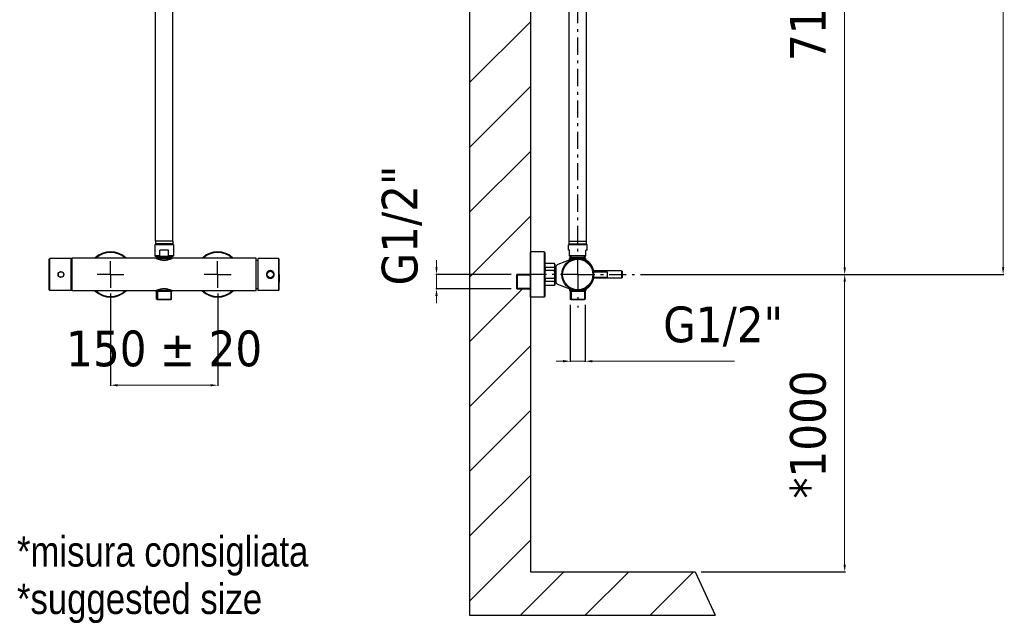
# Model space of a CAD drawing. Header units: millimetres. Extents: x 3508 to 4887, y 4192 to 6209.
# Tile 1 of 5: x 3508 to 4887, y 4192 to 5039. Entities that reach past the tile are written whole.
import ezdxf

# ---------------------------------------------------------------- set-up
doc = ezdxf.new("R2010")
doc.units = ezdxf.units.MM
doc.linetypes.add('ASSI1', pattern=[5.5, 3, -1, 0.5, -1])
doc.layers.add('OGGETTO', color=7, linetype='Continuous', lineweight=25)
doc.styles.add('ISO', font='tahoma.ttf')
doc.styles.get("Standard").update_dxf_attribs({"font": 'technic_.ttf'})
doc.dimstyles.new('ISO-25', dxfattribs={"dimtxt": 50, "dimasz": 10, "dimexe": 1, "dimexo": 8, "dimgap": 10, "dimtad": 1, "dimtxsty": 'ISO', "dimcen": 2.5, "dimclrd": 7, "dimclre": 7, "dimclrt": 7, "dimadec": 0, "dimazin": 0, "dimtfac": 1, "dimtmove": 0, "dimatfit": 3, "dimfxl": 1, "dimlwd": 13, "dimarcsym": 0})

# ---------------------------------------------------------------- blocks, each defined once
blk = doc.blocks.new('*D7')
at = {"layer": 'Defpoints', "color": 0, "transparency": 16777216}
for p in [(4369.2, 4682.4), (4454.1, 4265.7), (4663.3, 4265.7)]:
    blk.add_point(p, dxfattribs=at)
at = {"layer": 'OGGETTO', "color": 7, "lineweight": -2, "transparency": 16777216}
for p, q in [((4377.2, 4682.4), (4664.3, 4682.4)), ((4462.1, 4265.7), (4664.3, 4265.7))]:
    blk.add_line(p, q, dxfattribs=at)
at = {"layer": 'OGGETTO', "color": 7, "lineweight": 13, "transparency": 16777216}
blk.add_line((4663.3, 4672.4), (4663.3, 4275.7), dxfattribs=at)
at = {"layer": 'OGGETTO', "color": 7, "transparency": 16777216}
for points in [[(4661.7, 4672.4), (4665, 4672.4), (4663.3, 4682.4)], [(4661.7, 4275.7), (4665, 4275.7), (4663.3, 4265.7)]]:
    blk.add_solid(points, dxfattribs=at)
at = {"layer": 'OGGETTO', "color": 7, "transparency": 16777216, "insert": (4586.7, 4458.2), "char_height": 50, "width": 10.952, "attachment_point": 2, "rotation": 90, "line_spacing_factor": 0.9, "style": 'ISO'}
blk.add_mtext('*1000', dxfattribs=at)
blk = doc.blocks.new('*D8')
at = {"layer": 'Defpoints', "color": 0, "transparency": 16777216}
for p in [(4330.6, 5393.4), (4663.3, 5393.4), (4369.2, 4682.4)]:
    blk.add_point(p, dxfattribs=at)
at = {"layer": 'OGGETTO', "color": 7, "lineweight": -2, "transparency": 16777216}
for p, q in [((4338.6, 5393.4), (4664.3, 5393.4)), ((4377.2, 4682.4), (4664.3, 4682.4))]:
    blk.add_line(p, q, dxfattribs=at)
at = {"layer": 'OGGETTO', "color": 7, "lineweight": 13, "transparency": 16777216}
blk.add_line((4663.3, 4692.4), (4663.3, 5383.4), dxfattribs=at)
at = {"layer": 'OGGETTO', "color": 7, "transparency": 16777216}
for points in [[(4661.7, 5383.4), (4665, 5383.4), (4663.3, 5393.4)], [(4661.7, 4692.4), (4665, 4692.4), (4663.3, 4682.4)]]:
    blk.add_solid(points, dxfattribs=at)
at = {"layer": 'OGGETTO', "color": 7, "transparency": 16777216, "insert": (4586.7, 5037.9), "char_height": 50, "width": 6.993, "attachment_point": 2, "rotation": 90, "line_spacing_factor": 0.9, "style": 'ISO'}
blk.add_mtext('710', dxfattribs=at)
blk = doc.blocks.new('*D11')
at = {"layer": 'Defpoints', "color": 0, "transparency": 16777216}
for p in [(4539.5, 5888.9), (4885.2, 5888.9), (4369.2, 4682.4)]:
    blk.add_point(p, dxfattribs=at)
at = {"layer": 'OGGETTO', "color": 7, "lineweight": -2, "transparency": 16777216}
for p, q in [((4547.5, 5888.9), (4886.2, 5888.9)), ((4377.2, 4682.4), (4886.2, 4682.4))]:
    blk.add_line(p, q, dxfattribs=at)
at = {"layer": 'OGGETTO', "color": 7, "lineweight": 13, "transparency": 16777216}
blk.add_line((4885.2, 4692.4), (4885.2, 5878.9), dxfattribs=at)
at = {"layer": 'OGGETTO', "color": 7, "transparency": 16777216}
for points in [[(4883.6, 5878.9), (4886.9, 5878.9), (4885.2, 5888.9)], [(4883.6, 4692.4), (4886.9, 4692.4), (4885.2, 4682.4)]]:
    blk.add_solid(points, dxfattribs=at)
at = {"layer": 'OGGETTO', "color": 7, "transparency": 16777216, "insert": (4808.6, 5285.7), "char_height": 50, "width": 413.593, "attachment_point": 2, "rotation": 90, "line_spacing_factor": 0.9, "style": 'ISO'}
blk.add_mtext('800÷1270', dxfattribs=at)
blk = doc.blocks.new('*D14')
at = {"layer": 'Defpoints', "color": 0, "transparency": 16777216}
for p in [(4091.6, 4682.6), (4204.3, 4682.6), (4204.3, 4662.1)]:
    blk.add_point(p, dxfattribs=at)
at = {"layer": 'OGGETTO', "color": 7, "lineweight": 13, "transparency": 16777216}
for p, q in [((4091.6, 4692.6), (4091.6, 4702.6)), ((4091.6, 4662.1), (4091.6, 4682.6)), ((4091.6, 4652.1), (4091.6, 4642.1))]:
    blk.add_line(p, q, dxfattribs=at)
at = {"layer": 'OGGETTO', "color": 7, "lineweight": -2, "transparency": 16777216}
for p, q in [((4196.3, 4682.6), (4090.6, 4682.6)), ((4196.3, 4662.1), (4090.6, 4662.1))]:
    blk.add_line(p, q, dxfattribs=at)
at = {"layer": 'OGGETTO', "color": 7, "transparency": 16777216}
for points in [[(4089.9, 4692.6), (4093.2, 4692.6), (4091.6, 4682.6)], [(4089.9, 4652.1), (4093.2, 4652.1), (4091.6, 4662.1)]]:
    blk.add_solid(points, dxfattribs=at)
at = {"layer": 'OGGETTO', "color": 7, "transparency": 16777216, "insert": (4014.9, 4667.1), "char_height": 50, "width": 10.561, "attachment_point": 1, "rotation": 90, "line_spacing_factor": 0.9, "style": 'ISO'}
blk.add_mtext('G1/2"', dxfattribs=at)
blk = doc.blocks.new('*D15')
at = {"layer": 'Defpoints', "color": 0, "transparency": 16777216}
for p in [(3635.1, 4663.6), (3785.1, 4663.6), (3785.1, 4527.2)]:
    blk.add_point(p, dxfattribs=at)
at = {"layer": 'OGGETTO', "color": 7, "lineweight": -2, "transparency": 16777216}
for p, q in [((3635.1, 4655.6), (3635.1, 4526.2)), ((3785.1, 4655.6), (3785.1, 4526.2))]:
    blk.add_line(p, q, dxfattribs=at)
at = {"layer": 'OGGETTO', "color": 7, "lineweight": 13, "transparency": 16777216}
blk.add_line((3645.1, 4527.2), (3775.1, 4527.2), dxfattribs=at)
at = {"layer": 'OGGETTO', "color": 7, "transparency": 16777216}
for points in [[(3645.1, 4528.8), (3645.1, 4525.5), (3635.1, 4527.2)], [(3775.1, 4528.8), (3775.1, 4525.5), (3785.1, 4527.2)]]:
    blk.add_solid(points, dxfattribs=at)
at = {"layer": 'OGGETTO', "color": 7, "transparency": 16777216, "insert": (3710.1, 4603.8), "char_height": 50, "width": 314.997, "attachment_point": 2, "line_spacing_factor": 0.9, "style": 'ISO'}
blk.add_mtext('150 %%P 20', dxfattribs=at)
blk = doc.blocks.new('*D16')
at = {"layer": 'Defpoints', "color": 0, "transparency": 16777216}
for p in [(4279, 4647.9), (4299.9, 4647.9), (4299.9, 4560.8)]:
    blk.add_point(p, dxfattribs=at)
at = {"layer": 'OGGETTO', "color": 7, "lineweight": -2, "transparency": 16777216}
for p, q in [((4279, 4639.9), (4279, 4559.8)), ((4299.9, 4639.9), (4299.9, 4559.8))]:
    blk.add_line(p, q, dxfattribs=at)
at = {"layer": 'OGGETTO', "color": 7, "lineweight": 13, "transparency": 16777216}
for p, q in [((4269, 4560.8), (4259, 4560.8)), ((4279, 4560.8), (4299.9, 4560.8)), ((4309.9, 4560.8), (4508.8, 4560.8))]:
    blk.add_line(p, q, dxfattribs=at)
at = {"layer": 'OGGETTO', "color": 7, "transparency": 16777216}
for points in [[(4269, 4562.5), (4269, 4559.2), (4279, 4560.8)], [(4309.9, 4562.5), (4309.9, 4559.2), (4299.9, 4560.8)]]:
    blk.add_solid(points, dxfattribs=at)
at = {"layer": 'OGGETTO', "color": 7, "transparency": 16777216, "insert": (4409.1, 4637.5), "char_height": 50, "width": 10.561, "attachment_point": 1, "line_spacing_factor": 0.9, "style": 'ISO'}
blk.add_mtext('G1/2"', dxfattribs=at)

msp = doc.modelspace()

# ---------------------------------------------------------------- linework, layer by layer
at = {"layer": 'OGGETTO'}
for p, q in [((4137.999, 5837.225), (4137.999, 4204.911)), ((4223.266, 5234.749), (4223.266, 4265.707)), ((4277.476, 4725.329), (4277.476, 5189.29)), ((4301.476, 4725.329), (4301.476, 5189.29)), ((3698.057, 4728.929), (3698.057, 5184.508)), ((3722.057, 4728.929), (3722.057, 5184.508)), ((4137.999, 4951.415), (4223.266, 5036.683)), ((4137.999, 4860.562), (4223.266, 4945.829)), ((4137.999, 4769.708), (4223.266, 4854.976)), ((4137.999, 4678.854), (4223.266, 4764.122)), ((3697.057, 4723.929), (3697.557, 4724.429)), ((3723.057, 4723.929), (3697.057, 4723.929)), ((3697.057, 4723.929), (3697.057, 4708.429)), ((3722.557, 4724.429), (3697.557, 4724.429)), ((3722.057, 4728.929), (3698.057, 4728.929)), ((3698.057, 4728.929), (3698.057, 4725.329)), ((3722.057, 4725.329), (3698.057, 4725.329)), ((3702.557, 4725.329), (3702.557, 4724.429)), ((3717.557, 4725.329), (3717.557, 4724.429)), ((3722.057, 4728.929), (3722.057, 4725.329)), ((3723.057, 4723.929), (3722.557, 4724.429)), ((3723.057, 4723.929), (3723.057, 4708.429)), ((4276.976, 4724.429), (4276.476, 4723.929)), ((4302.476, 4723.929), (4276.476, 4723.929)), ((4276.476, 4716.429), (4276.476, 4723.929)), ((4301.976, 4724.429), (4276.976, 4724.429)), ((4277.476, 4728.929), (4301.476, 4728.929)), ((4277.476, 4725.329), (4301.476, 4725.329)), ((4281.976, 4724.429), (4281.976, 4725.329)), ((4296.976, 4724.429), (4296.976, 4725.329)), ((4301.976, 4724.429), (4302.476, 4723.929)), ((4302.476, 4716.429), (4302.476, 4723.929)), ((3549.023, 4661.095), (3549.023, 4703.664)), ((3581.057, 4704.629), (3550.023, 4704.629)), ((3550.023, 4660.129), (3550.023, 4704.629)), ((3579.557, 4704.629), (3579.557, 4660.129)), ((3697.957, 4705.429), (3581.057, 4705.429)), ((3581.057, 4659.33), (3581.057, 4705.429)), ((3703.995, 4708.429), (3697.057, 4708.429)), ((3697.557, 4707.929), (3697.057, 4708.429)), ((3697.557, 4707.929), (3722.557, 4707.929)), ((3698.94, 4704.929), (3721.175, 4704.929)), ((3699.607, 4707.929), (3699.607, 4704.929)), ((3699.607, 4706.429), (3720.507, 4706.429)), ((3700.757, 4706.429), (3700.757, 4707.929)), ((3702.102, 4703.55), (3701.163, 4703.921)), ((3716.12, 4716.429), (3703.995, 4716.429)), ((3703.995, 4708.429), (3703.995, 4716.429)), ((3716.12, 4708.429), (3716.12, 4716.429)), ((3723.057, 4708.429), (3716.12, 4708.429)), ((3719.357, 4706.429), (3719.357, 4707.929)), ((3720.507, 4707.929), (3720.507, 4704.929)), ((3721.931, 4705.312), (3721.48, 4705.083)), ((3839.057, 4705.429), (3722.157, 4705.429)), ((3722.557, 4707.929), (3723.057, 4708.429)), ((3839.057, 4659.33), (3839.057, 4705.429)), ((3870.366, 4704.629), (3841.857, 4704.629)), ((3841.857, 4660.129), (3841.857, 4704.629)), ((3870.366, 4704.629), (3870.366, 4660.129)), ((3871.246, 4682.379), (3870.866, 4704.138)), ((3870.866, 4704.138), (3870.866, 4660.621)), ((4242.266, 4714.129), (4223.266, 4714.129)), ((4223.266, 4650.629), (4223.266, 4714.129)), ((4242.266, 4714.129), (4242.266, 4650.629)), ((4243.266, 4713.129), (4243.266, 4651.63)), ((4281.021, 4703.823), (4261.624, 4696.174)), ((4277.976, 4716.429), (4276.476, 4716.429)), ((4277.976, 4707.929), (4277.976, 4716.429)), ((4300.976, 4708.429), (4277.976, 4708.429)), ((4300.976, 4707.929), (4277.976, 4707.929)), ((4284.799, 4704.929), (4277.976, 4704.929)), ((4277.976, 4702.622), (4277.976, 4704.929)), ((4279.026, 4704.929), (4279.026, 4707.929)), ((4279.026, 4706.429), (4299.926, 4706.429)), ((4280.176, 4706.429), (4280.176, 4707.929)), ((4294.249, 4704.929), (4300.976, 4704.929)), ((4298.776, 4706.429), (4298.776, 4707.929)), ((4299.926, 4704.929), (4299.926, 4707.929)), ((4302.476, 4716.429), (4300.976, 4716.429)), ((4300.976, 4707.929), (4300.976, 4716.429)), ((4300.976, 4702.333), (4300.976, 4704.929)), ((3635.057, 4682.379), (3635.057, 4701.129)), ((3785.057, 4682.379), (3785.057, 4701.129)), ((4243.266, 4696.879), (4243.844, 4697.879)), ((4256.689, 4697.879), (4243.844, 4697.879)), ((4243.844, 4697.879), (4243.844, 4697.675)), ((4256.689, 4697.675), (4243.844, 4697.675)), ((4256.689, 4692.198), (4243.844, 4692.198)), ((4243.844, 4692.198), (4243.844, 4687.857)), ((4257.266, 4696.879), (4256.689, 4697.879)), ((4256.689, 4697.879), (4256.689, 4697.675)), ((4256.689, 4692.198), (4256.689, 4687.857)), ((4257.266, 4696.879), (4257.266, 4667.879)), ((4258.766, 4692.879), (4257.266, 4692.411)), ((4258.766, 4693.299), (4258.766, 4671.46)), ((3635.057, 4682.379), (3616.307, 4682.379)), ((3635.057, 4682.379), (3653.807, 4682.379)), ((3635.057, 4682.379), (3635.057, 4663.629)), ((3785.057, 4682.379), (3766.307, 4682.379)), ((3785.057, 4682.379), (3803.807, 4682.379)), ((3785.057, 4682.379), (3785.057, 4663.629)), ((3871.246, 4682.379), (3870.866, 4660.621)), ((4204.344, 4682.629), (4203.766, 4681.629)), ((4203.766, 4681.679), (4223.266, 4681.679)), ((4203.766, 4681.679), (4203.766, 4663.079)), ((4204.344, 4682.629), (4223.266, 4682.629)), ((4204.344, 4682.629), (4204.344, 4662.129)), ((4256.689, 4687.857), (4243.844, 4687.857)), ((4256.689, 4676.902), (4243.844, 4676.902)), ((4243.844, 4676.902), (4243.844, 4672.561)), ((4256.689, 4676.902), (4256.689, 4672.561)), ((4311.372, 4686.329), (4330.726, 4686.329)), ((4311.372, 4678.429), (4330.726, 4678.429)), ((4350.926, 4687.379), (4311.956, 4687.379)), ((4350.926, 4677.379), (4311.956, 4677.379)), ((4330.726, 4686.329), (4330.726, 4678.429)), ((4350.926, 4687.379), (4350.926, 4677.379)), ((4351.426, 4686.879), (4351.426, 4677.879)), ((4137.999, 4588.001), (4212.127, 4662.129)), ((4204.344, 4662.129), (4203.766, 4663.129)), ((4203.766, 4663.079), (4223.266, 4663.079)), ((4204.344, 4662.129), (4223.266, 4662.129)), ((4243.266, 4669.822), (4243.276, 4669.481)), ((4243.266, 4667.879), (4243.844, 4666.879)), ((4243.276, 4669.481), (4243.303, 4669.14)), ((4256.689, 4672.561), (4243.844, 4672.561)), ((4256.689, 4667.083), (4243.844, 4667.083)), ((4243.844, 4667.083), (4243.844, 4666.879)), ((4256.689, 4666.879), (4243.844, 4666.879)), ((4257.266, 4667.879), (4256.689, 4666.879)), ((4256.689, 4667.083), (4256.689, 4666.879)), ((4258.766, 4671.879), (4257.266, 4672.348)), ((4281.021, 4660.936), (4261.624, 4668.585)), ((4277.976, 4662.137), (4277.976, 4659.829)), ((4300.976, 4662.426), (4300.976, 4659.829)), ((3581.057, 4660.129), (3550.023, 4660.129)), ((3697.957, 4659.329), (3581.057, 4659.329)), ((3721.175, 4659.829), (3698.94, 4659.829)), ((3699.607, 4647.907), (3699.607, 4659.829)), ((3720.507, 4658.329), (3699.607, 4658.329)), ((3699.607, 4647.907), (3720.507, 4647.907)), ((3699.607, 4647.907), (3700.607, 4647.329)), ((3700.757, 4658.329), (3700.757, 4647.329)), ((3718.05, 4661.195), (3718.987, 4660.824)), ((3719.357, 4658.329), (3719.357, 4647.329)), ((3720.507, 4647.907), (3719.507, 4647.329)), ((3720.507, 4647.907), (3720.507, 4659.829)), ((3839.057, 4659.329), (3722.157, 4659.329)), ((3870.366, 4660.129), (3841.857, 4660.129)), ((4242.266, 4650.629), (4223.266, 4650.629)), ((4277.976, 4659.829), (4284.799, 4659.829)), ((4279.026, 4659.829), (4279.026, 4647.907)), ((4299.926, 4658.329), (4279.026, 4658.329)), ((4279.026, 4647.907), (4299.926, 4647.907)), ((4280.026, 4647.329), (4279.026, 4647.907)), ((4280.176, 4658.329), (4280.176, 4647.329)), ((4300.976, 4659.829), (4294.249, 4659.829)), ((4298.776, 4658.329), (4298.776, 4647.329)), ((4298.926, 4647.329), (4299.926, 4647.907)), ((4299.926, 4659.829), (4299.926, 4647.907)), ((3700.607, 4647.329), (3719.507, 4647.329)), ((4280.026, 4647.329), (4298.926, 4647.329)), ((4137.999, 4497.147), (4223.266, 4582.415)), ((4137.999, 4406.294), (4223.266, 4491.561)), ((4137.999, 4315.44), (4223.266, 4400.708)), ((4137.999, 4224.587), (4223.266, 4309.854)), ((4209.177, 4204.911), (4269.972, 4265.707)), ((4223.266, 4265.707), (4454.085, 4265.707)), ((4300.03, 4204.911), (4360.826, 4265.707)), ((4390.884, 4204.911), (4451.68, 4265.707)), ((4454.085, 4265.707), (4481.97, 4204.911)), ((4137.999, 4204.911), (4481.97, 4204.911)), ((4481.737, 4204.911), (4481.897, 4205.071))]:
    msp.add_line(p, q, dxfattribs=at)
at = {"layer": 'OGGETTO', "linetype": 'ASSI1', "ltscale": 8}
for q in [(4289.476, 5838.596), (4217.846, 4682.379), (4369.153, 4682.379), (4289.476, 4636.258)]:
    msp.add_line((4289.476, 4682.379), q, dxfattribs=at)
at = {"layer": 'OGGETTO'}
for points in [[(3698.973, 4704.913), (3698.512, 4705.145), (3698.19, 4705.308), (3698.005, 4705.4), (3697.957, 4705.429)], [(3701.163, 4703.921), (3700.319, 4704.282), (3699.584, 4704.621), (3698.973, 4704.913)], [(3718.977, 4703.931), (3718.038, 4703.559), (3717.017, 4703.196), (3715.929, 4702.858), (3714.784, 4702.56), (3713.605, 4702.316), (3712.415, 4702.14), (3711.225, 4702.033), (3710.068, 4701.996), (3708.912, 4702.032), (3707.725, 4702.137), (3706.536, 4702.312), (3705.359, 4702.554), (3704.215, 4702.85), (3703.125, 4703.187), (3702.102, 4703.55)], [(3703.995, 4708.429), (3704.193, 4708.338), (3704.389, 4708.25), (3704.584, 4708.166), (3704.777, 4708.084), (3704.968, 4708.005), (3705.158, 4707.929)], [(3714.956, 4707.929), (3715.147, 4708.005), (3715.338, 4708.084), (3715.531, 4708.166), (3715.726, 4708.251), (3715.922, 4708.338), (3716.12, 4708.429)], [(3721.48, 4705.083), (3721.16, 4704.922), (3720.553, 4704.631), (3719.821, 4704.293), (3718.977, 4703.931)], [(3722.157, 4705.429), (3722.113, 4705.401), (3721.931, 4705.312)], [(4243.332, 4695.846), (4243.283, 4695.391), (4243.266, 4694.937)], [(4243.266, 4694.937), (4243.276, 4694.596), (4243.303, 4694.255), (4243.349, 4693.914), (4243.413, 4693.573), (4243.495, 4693.231), (4243.594, 4692.888), (4243.71, 4692.544), (4243.844, 4692.198)], [(4243.844, 4697.675), (4243.67, 4697.215), (4243.526, 4696.757), (4243.413, 4696.301), (4243.332, 4695.846)], [(4257.266, 4694.937), (4257.257, 4695.278), (4257.229, 4695.619), (4257.183, 4695.96), (4257.12, 4696.301), (4257.038, 4696.643), (4256.939, 4696.986), (4256.822, 4697.33), (4256.689, 4697.675)], [(4256.689, 4692.198), (4256.863, 4692.659), (4257.007, 4693.117), (4257.119, 4693.573), (4257.201, 4694.027), (4257.25, 4694.482), (4257.266, 4694.937)], [(3858.857, 4687.759), (3858.312, 4687.732), (3857.777, 4687.654), (3857.249, 4687.523), (3856.735, 4687.342), (3856.242, 4687.111), (3855.774, 4686.834), (3855.337, 4686.512), (3854.936, 4686.151), (3854.575, 4685.755), (3854.257, 4685.327), (3853.984, 4684.872), (3853.758, 4684.396), (3853.583, 4683.902), (3853.457, 4683.398), (3853.382, 4682.891), (3853.357, 4682.379)], [(3853.357, 4682.379), (3853.382, 4681.868), (3853.457, 4681.362), (3853.583, 4680.857), (3853.759, 4680.363), (3853.984, 4679.886), (3854.257, 4679.431), (3854.576, 4679.004), (3854.937, 4678.607), (3855.338, 4678.246), (3855.774, 4677.925), (3856.242, 4677.648), (3856.735, 4677.417), (3857.249, 4677.236), (3857.777, 4677.105), (3858.313, 4677.027), (3858.857, 4677)], [(3864.357, 4682.379), (3864.333, 4682.891), (3864.258, 4683.397), (3864.132, 4683.902), (3863.956, 4684.396), (3863.731, 4684.873), (3863.458, 4685.328), (3863.139, 4685.755), (3862.778, 4686.152), (3862.377, 4686.513), (3861.94, 4686.834), (3861.473, 4687.111), (3860.979, 4687.342), (3860.466, 4687.523), (3859.937, 4687.654), (3859.402, 4687.732), (3858.857, 4687.759)], [(3858.857, 4677), (3859.402, 4677.027), (3859.938, 4677.105), (3860.466, 4677.236), (3860.98, 4677.417), (3861.473, 4677.648), (3861.941, 4677.925), (3862.377, 4678.247), (3862.779, 4678.608), (3863.14, 4679.004), (3863.458, 4679.432), (3863.731, 4679.887), (3863.956, 4680.363), (3864.132, 4680.857), (3864.258, 4681.361), (3864.333, 4681.868), (3864.357, 4682.379)], [(4243.844, 4687.857), (4243.67, 4686.937), (4243.526, 4686.02), (4243.413, 4685.109), (4243.332, 4684.199), (4243.283, 4683.289), (4243.266, 4682.379)], [(4243.266, 4682.379), (4243.283, 4681.468), (4243.332, 4680.557), (4243.414, 4679.647), (4243.527, 4678.735), (4243.67, 4677.82), (4243.844, 4676.902)], [(4257.266, 4682.379), (4257.25, 4683.291), (4257.201, 4684.202), (4257.119, 4685.112), (4257.006, 4686.024), (4256.863, 4686.939), (4256.689, 4687.857)], [(4256.689, 4676.902), (4256.863, 4677.822), (4257.007, 4678.739), (4257.119, 4679.65), (4257.201, 4680.56), (4257.25, 4681.47), (4257.266, 4682.379)], [(3701.151, 4660.834), (3702.088, 4661.204), (3703.112, 4661.567), (3704.205, 4661.907), (3705.354, 4662.204), (3706.536, 4662.447), (3707.724, 4662.622), (3708.911, 4662.727), (3710.066, 4662.763), (3711.221, 4662.726), (3712.41, 4662.62), (3713.602, 4662.443), (3714.785, 4662.198), (3715.935, 4661.899), (3717.027, 4661.559), (3718.05, 4661.195)], [(4243.844, 4672.561), (4243.67, 4672.1), (4243.526, 4671.642), (4243.413, 4671.186), (4243.332, 4670.731), (4243.283, 4670.277), (4243.266, 4669.822)], [(4243.303, 4669.14), (4243.349, 4668.799), (4243.413, 4668.458), (4243.495, 4668.116), (4243.594, 4667.773), (4243.71, 4667.429), (4243.844, 4667.083)], [(4257.266, 4669.822), (4257.257, 4670.163), (4257.229, 4670.504), (4257.183, 4670.845), (4257.12, 4671.186), (4257.038, 4671.528), (4256.939, 4671.871), (4256.822, 4672.215), (4256.689, 4672.561)], [(4256.689, 4667.083), (4256.863, 4667.544), (4257.007, 4668.002), (4257.119, 4668.458), (4257.201, 4668.913), (4257.25, 4669.368), (4257.266, 4669.822)], [(3697.957, 4659.329), (3698.007, 4659.36), (3698.194, 4659.453), (3698.517, 4659.617)], [(3698.517, 4659.617), (3698.977, 4659.848), (3699.582, 4660.138), (3700.311, 4660.473), (3701.151, 4660.834)], [(3718.987, 4660.824), (3719.825, 4660.464), (3720.552, 4660.129), (3721.153, 4659.84)], [(3721.153, 4659.84), (3721.608, 4659.611), (3721.926, 4659.45), (3722.109, 4659.359), (3722.157, 4659.329)]]:
    msp.add_lwpolyline(points, dxfattribs=at)
for centre, radius in [((4289.476, 4682.379), 22.25), ((4289.476, 4682.379), 21.284), ((3565.557, 4682.379), 4.1), ((3565.557, 4682.379), 3.95), ((3858.857, 4682.379), 5), ((3858.857, 4682.379), 4.5)]:
    msp.add_circle(centre, radius, dxfattribs=at)
for centre, radius, start, end in [((4167.685, 4682.379), 619.028, 178.029579, 181.970421), ((3550.023, 4703.629), 1, 90, 178.029579), ((3635.057, 4682.379), 31.75, 46.563319, 133.436681), ((3635.057, 4682.379), 30.75, 48.590043, 131.409957), ((3785.057, 4682.379), 31.75, 46.563319, 133.436681), ((3785.057, 4682.379), 30.75, 48.590043, 131.409957), ((3870.366, 4704.129), 0.5, 1, 90), ((4242.266, 4713.129), 1, 0, 90), ((4289.476, 4682.379), 23.05, 9.880331, 111.519468), ((3836.577, 4672.332), 30, 79.859997, 85.256884), ((4263.476, 4691.476), 5.05, 111.519468, 158.841466), ((4289.476, 4682.379), 23.05, 248.480532, 350.119669), ((4350.926, 4686.879), 0.5, 0, 90), ((4350.926, 4677.879), 0.5, 270, 0), ((3836.577, 4692.427), 30, 274.743116, 280.140003), ((4263.476, 4673.283), 5.05, 201.158534, 248.480532), ((3550.023, 4661.129), 1, 181.970421, 270), ((3635.057, 4682.379), 31.75, 226.563319, 313.436681), ((3635.057, 4682.379), 30.75, 228.590043, 311.409957), ((3785.057, 4682.379), 31.75, 226.563319, 313.436681), ((3785.057, 4682.379), 30.75, 228.590043, 311.409957), ((3870.366, 4660.629), 0.5, 270, 359), ((4242.266, 4651.629), 1, 270, 0)]:
    msp.add_arc(centre, radius, start, end, dxfattribs=at)

# ---------------------------------------------------------------- texts
for s, p in [('*misura consigliata', (3503.997, 4273.027)), ('*suggested size', (3503.997, 4206.617))]:
    msp.add_text(s, height=42.45282, dxfattribs=at).set_placement(p)

# ---------------------------------------------------------------- dimensions: what is measured, and where the dimension line sits
for base, p1, p2, angle, text, picture, middle in [((4885.247, 5888.929), (4369.153, 4682.379), (4539.476, 5888.929), 90, '800÷1270', '*D11', (4885.247, 5285.654)), ((4663.337, 5393.429), (4369.153, 4682.379), (4330.647, 5393.429), 90, '710', '*D8', (4663.337, 5037.907)), ((4091.567, 4682.629), (4204.344, 4662.129), (4204.344, 4682.629), 90, 'G1/2"', '*D14', (4091.567, 4672.379)), ((4663.337, 4265.707), (4369.153, 4682.379), (4454.085, 4265.707), 270, '*1000', '*D7', (4663.337, 4458.179))]:
    dim = msp.add_linear_dim(base=base, p1=p1, p2=p2, angle=angle, text=text, dimstyle='ISO-25', dxfattribs=at)
    dim.commit()
    dim.dimension.update_dxf_attribs({"geometry": picture, "text_midpoint": middle, "dimtype": 160})
for base, p1, p2, text, picture, middle in [((3785.057, 4527.18), (3635.057, 4663.629), (3785.057, 4663.629), '<> %%P 20', '*D15', (3710.057, 4527.18)), ((4299.926, 4560.821), (4279.026, 4647.907), (4299.926, 4647.907), 'G1/2"', '*D16', (4414.345, 4560.821))]:
    dim = msp.add_linear_dim(base=base, p1=p1, p2=p2, text=text, dimstyle='ISO-25', dxfattribs=at)
    dim.commit()
    dim.dimension.update_dxf_attribs({"geometry": picture, "text_midpoint": middle, "dimtype": 160})

doc.saveas('drawing.dxf')
